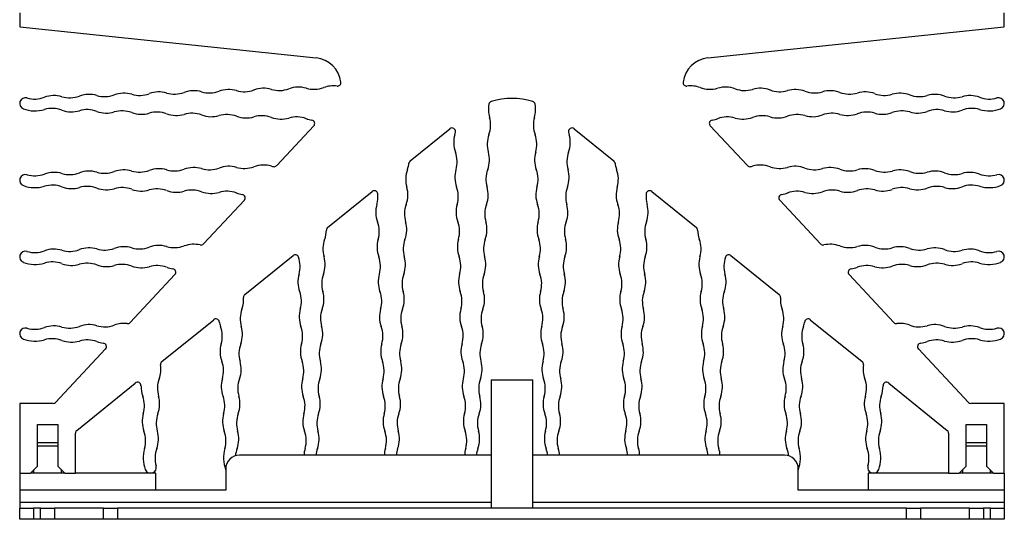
# Model space of a CAD drawing. Extents: x 59 to 422, y -194 to 264.
# Tile 1 of 12: x 61 to 202, y -194 to -122. Entities that reach past the tile are written whole.
import ezdxf

# ---------------------------------------------------------------- set-up
doc = ezdxf.new("R2010")
doc.units = 0
doc.layers.get('0').update_dxf_attribs({"linetype": 'CONTINUOUS'})

msp = doc.modelspace()

# ---------------------------------------------------------------- linework, layer by layer
at = {"color": 7, "linetype": 'CONTINUOUS'}
for p, q in [((60.92, -121.5), (60.92, -123.5)), ((201.92, -123.5), (201.92, -121.5)), ((60.92, -123.5), (103.37, -127.96)), ((159.47, -127.96), (201.92, -123.5)), ((103.03, -137.72), (97.72, -143.41)), ((116.84, -142.71), (122.51, -138.12)), ((140.33, -138.12), (146, -142.71)), ((165.12, -143.41), (159.81, -137.72)), ((105.02, -152.28), (111.4, -147.11)), ((151.44, -147.11), (157.82, -152.28)), ((93.09, -148.38), (87.24, -154.64)), ((175.59, -154.64), (169.75, -148.38)), ((93.16, -161.88), (100.06, -156.29)), ((162.77, -156.29), (169.68, -161.88)), ((83.14, -159.03), (76.74, -165.9)), ((186.1, -165.9), (179.69, -159.03)), ((81.27, -171.5), (88.7, -165.49)), ((174.14, -165.49), (181.57, -171.5)), ((73.2, -169.69), (66.07, -177.34)), ((196.77, -177.34), (189.64, -169.69)), ((69.1, -181.35), (77.47, -174.57)), ((128.42, -174.1), (128.42, -192.5)), ((128.42, -174.1), (131.42, -174.1)), ((131.42, -174.1), (134.42, -174.1)), ((134.42, -192.5), (134.42, -174.1)), ((185.36, -174.57), (193.73, -181.35)), ((60.92, -177.5), (60.92, -187.5)), ((65.7, -177.5), (60.92, -177.5)), ((201.92, -177.5), (197.14, -177.5)), ((201.92, -187.5), (201.92, -177.5)), ((63.47, -180.5), (66.37, -180.5)), ((63.47, -186.5), (63.47, -180.5)), ((66.37, -180.5), (66.37, -186.5)), ((68.92, -187.5), (68.92, -181.74)), ((193.92, -181.74), (193.92, -187.5)), ((196.47, -180.5), (199.37, -180.5)), ((196.47, -186.5), (196.47, -180.5)), ((199.37, -180.5), (199.37, -186.5)), ((63.47, -183.1), (64.02, -183.1)), ((64.02, -183.1), (66.37, -183.1)), ((196.47, -183.1), (199.37, -183.1)), ((66.37, -183.6), (63.47, -183.6)), ((63.73, -183.6), (63.47, -183.6)), ((66.37, -183.6), (63.73, -183.6)), ((199.37, -183.6), (196.47, -183.6)), ((199.37, -183.6), (196.47, -183.6)), ((128.42, -184.9), (92.42, -184.9)), ((170.42, -184.9), (134.42, -184.9)), ((60.92, -187.5), (62.47, -187.5)), ((60.92, -187.5), (60.92, -189.9)), ((62.47, -187.5), (63.47, -186.5)), ((67.37, -187.5), (62.47, -187.5)), ((62.92, -187.05), (62.92, -187.5)), ((66.37, -186.5), (67.37, -187.5)), ((66.92, -187.5), (66.92, -187.05)), ((67.37, -187.5), (68.92, -187.5)), ((80.42, -187.5), (68.92, -187.5)), ((80.42, -189.9), (80.42, -187.5)), ((90.42, -186.9), (90.42, -189.9)), ((172.42, -189.9), (172.42, -186.9)), ((193.92, -187.5), (182.42, -187.5)), ((182.42, -187.5), (182.42, -189.9)), ((193.92, -187.5), (195.47, -187.5)), ((195.47, -187.5), (196.47, -186.5)), ((200.37, -187.5), (195.47, -187.5)), ((195.92, -187.05), (195.92, -187.5)), ((199.37, -186.5), (200.37, -187.5)), ((199.92, -187.5), (199.92, -187.05)), ((200.37, -187.5), (201.92, -187.5)), ((201.92, -187.5), (201.92, -189.9)), ((80.42, -189.9), (60.92, -189.9)), ((60.92, -189.9), (60.92, -191.7)), ((90.42, -189.9), (80.42, -189.9)), ((182.42, -189.9), (172.42, -189.9)), ((201.92, -189.9), (182.42, -189.9)), ((201.92, -189.9), (201.92, -191.7)), ((60.92, -191.7), (60.92, -192.5)), ((128.42, -191.7), (60.92, -191.7)), ((201.92, -191.7), (134.42, -191.7)), ((201.92, -191.7), (201.92, -192.5)), ((60.92, -194.1), (60.92, -192.5)), ((60.92, -192.5), (62.92, -192.5)), ((62.92, -192.5), (62.92, -194.1)), ((63.92, -192.5), (62.92, -192.5)), ((63.92, -194.1), (63.92, -192.5)), ((63.92, -192.5), (65.92, -192.5)), ((65.92, -192.5), (65.92, -194.1)), ((72.92, -192.5), (65.92, -192.5)), ((72.92, -194.1), (72.92, -192.5)), ((72.92, -192.5), (74.92, -192.5)), ((74.92, -192.5), (74.92, -194.1)), ((187.92, -192.5), (74.92, -192.5)), ((187.92, -194.1), (187.92, -192.5)), ((187.92, -192.5), (189.92, -192.5)), ((189.92, -192.5), (189.92, -194.1)), ((196.92, -192.5), (189.92, -192.5)), ((196.92, -194.1), (196.92, -192.5)), ((196.92, -192.5), (198.92, -192.5)), ((198.92, -192.5), (198.92, -194.1)), ((199.92, -192.5), (198.92, -192.5)), ((199.92, -194.1), (199.92, -192.5)), ((199.92, -192.5), (201.92, -192.5)), ((201.92, -192.5), (201.92, -194.1)), ((62.92, -194.1), (60.92, -194.1)), ((63.92, -194.1), (62.92, -194.1)), ((65.92, -194.1), (63.92, -194.1)), ((72.92, -194.1), (65.92, -194.1)), ((74.92, -194.1), (72.92, -194.1)), ((187.92, -194.1), (74.92, -194.1)), ((189.92, -194.1), (187.92, -194.1)), ((196.92, -194.1), (189.92, -194.1)), ((198.92, -194.1), (196.92, -194.1)), ((199.92, -194.1), (198.92, -194.1)), ((201.92, -194.1), (199.92, -194.1))]:
    msp.add_line(p, q, dxfattribs=at)
for centre, radius, start, end in [((102.95, -131.94), 4, 6.8923, 84), ((159.89, -131.94), 4, 96, 173.1077), ((90.85, -136.51), 4, 73.7786, 110.2214), ((95.85, -136.33), 4, 73.7786, 110.2214), ((98.08, -128.65), 4, 253.7786, 290.2214), ((100.85, -136.16), 4, 73.7786, 110.2214), ((103.08, -128.47), 4, 253.7786, 290.2214), ((105.85, -135.98), 4, 82.6358, 110.2214), ((106.43, -131.52), 0.5, 262.6358, 6.8923), ((156.41, -131.52), 0.5, 173.1077, 277.3642), ((156.99, -135.98), 4, 69.7786, 97.3642), ((159.75, -128.47), 4, 249.7786, 286.2214), ((161.99, -136.16), 4, 69.7786, 106.2214), ((164.75, -128.65), 4, 249.7786, 286.2214), ((166.99, -136.33), 4, 69.7786, 106.2214), ((171.99, -136.51), 4, 69.7786, 106.2214), ((61.74, -134.5), 0.819, 73.7786, 249.7786), ((63.08, -129.87), 4, 253.7786, 290.2214), ((65.85, -137.38), 4, 73.7786, 110.2214), ((68.08, -129.7), 4, 253.7786, 290.2214), ((70.85, -137.2), 4, 73.7786, 110.2214), ((73.08, -129.52), 4, 253.7786, 290.2214), ((75.85, -137.03), 4, 73.7786, 110.2214), ((78.08, -129.35), 4, 253.7786, 290.2214), ((80.85, -136.85), 4, 73.7786, 110.2214), ((83.08, -129.17), 4, 253.7786, 290.2214), ((85.85, -136.68), 4, 73.7786, 110.2214), ((88.08, -129), 4, 253.7786, 290.2214), ((93.08, -128.82), 4, 253.7786, 290.2214), ((131.42, -143.77), 10, 72.7711, 107.2289), ((169.75, -128.82), 4, 249.7786, 286.2214), ((174.75, -129), 4, 249.7786, 286.2214), ((176.99, -136.68), 4, 69.7786, 106.2214), ((179.75, -129.17), 4, 249.7786, 286.2214), ((181.99, -136.85), 4, 69.7786, 106.2214), ((184.75, -129.35), 4, 249.7786, 286.2214), ((186.99, -137.03), 4, 69.7786, 106.2214), ((189.75, -129.52), 4, 249.7786, 286.2214), ((191.99, -137.2), 4, 69.7786, 106.2214), ((194.75, -129.7), 4, 249.7786, 286.2214), ((196.99, -137.38), 4, 69.7786, 106.2214), ((199.75, -129.87), 4, 249.7786, 286.2214), ((201.1, -134.5), 0.819, 290.2214, 106.2214), ((63.12, -130.75), 4.82, 249.7786, 286.2214), ((65.58, -139.21), 4, 69.7786, 106.2214), ((132.04, -135.36), 4, 169.0568, 196.21), ((128.61, -134.7), 0.5, 107.2289, 169.0568), ((134.23, -134.7), 0.5, 10.9432, 72.7711), ((130.8, -135.36), 4, 343.79, 10.9432), ((197.25, -139.21), 4, 73.7786, 110.2214), ((199.72, -130.75), 4.82, 253.7786, 290.2214), ((68.35, -131.71), 4, 249.7786, 286.2214), ((70.58, -139.39), 4, 69.7786, 106.2214), ((73.35, -131.88), 4, 249.7786, 286.2214), ((75.58, -139.56), 4, 69.7786, 106.2214), ((78.35, -132.06), 4, 249.7786, 286.2214), ((80.58, -139.74), 4, 69.7786, 106.2214), ((83.35, -132.23), 4, 249.7786, 286.2214), ((85.58, -139.91), 4, 69.7786, 106.2214), ((88.35, -132.4), 4, 249.7786, 286.2214), ((90.58, -140.09), 4, 69.7786, 106.2214), ((93.35, -132.58), 4, 249.7786, 286.2214), ((95.58, -140.26), 4, 69.7786, 106.2214), ((98.35, -132.75), 4, 249.7786, 286.2214), ((100.58, -140.44), 4, 69.7786, 106.2214), ((103.35, -132.93), 4, 249.7786, 261.2537), ((124.36, -137.6), 4, 339.79, 16.21), ((138.48, -137.6), 4, 163.79, 200.21), ((159.49, -132.93), 4, 278.7463, 290.2214), ((162.25, -140.44), 4, 73.7786, 110.2214), ((164.49, -132.75), 4, 253.7786, 290.2214), ((167.25, -140.26), 4, 73.7786, 110.2214), ((169.49, -132.58), 4, 253.7786, 290.2214), ((172.25, -140.09), 4, 73.7786, 110.2214), ((174.49, -132.4), 4, 253.7786, 290.2214), ((177.25, -139.91), 4, 73.7786, 110.2214), ((179.49, -132.23), 4, 253.7786, 290.2214), ((182.25, -139.74), 4, 73.7786, 110.2214), ((184.49, -132.06), 4, 253.7786, 290.2214), ((187.25, -139.56), 4, 73.7786, 110.2214), ((189.49, -131.88), 4, 253.7786, 290.2214), ((192.25, -139.39), 4, 73.7786, 110.2214), ((194.49, -131.71), 4, 253.7786, 290.2214), ((102.67, -137.38), 0.5, 316.9882, 81.2537), ((122.82, -138.51), 0.5, 349.3608, 128.9882), ((140.01, -138.51), 0.5, 51.0118, 190.6392), ((160.17, -137.38), 0.5, 98.7463, 223.0118), ((127.07, -140.1), 4, 163.79, 200.21), ((119.38, -137.86), 4, 343.79, 349.3608), ((131.87, -140.36), 4, 159.79, 196.21), ((130.97, -140.36), 4, 343.79, 20.21), ((143.45, -137.86), 4, 190.6392, 196.21), ((135.77, -140.1), 4, 339.79, 16.21), ((119.56, -142.86), 4, 343.79, 20.21), ((124.19, -142.59), 4, 339.79, 16.21), ((138.65, -142.59), 4, 163.79, 200.21), ((143.28, -142.86), 4, 159.79, 196.21), ((85.85, -147.68), 4, 73.7786, 110.2214), ((88.08, -140), 4, 253.7786, 290.2214), ((90.85, -147.51), 4, 73.7786, 110.2214), ((93.08, -139.82), 4, 253.7786, 290.2214), ((95.85, -147.33), 4, 73.7786, 110.2214), ((98.08, -139.65), 4, 253.7786, 257.9238), ((97.35, -143.07), 0.5, 257.9238, 316.9882), ((112.69, -142.59), 4, 339.79, 353.6066), ((117.16, -143.1), 0.5, 128.9882, 173.6066), ((145.68, -143.1), 0.5, 6.3934, 51.0118), ((150.15, -142.59), 4, 186.3934, 200.21), ((165.49, -143.07), 0.5, 223.0118, 282.0762), ((164.75, -139.65), 4, 282.0762, 286.2214), ((166.99, -147.33), 4, 69.7786, 106.2214), ((169.75, -139.82), 4, 249.7786, 286.2214), ((171.99, -147.51), 4, 69.7786, 106.2214), ((174.75, -140), 4, 249.7786, 286.2214), ((176.99, -147.68), 4, 69.7786, 106.2214), ((61.74, -145.5), 0.819, 73.7786, 249.7786), ((63.08, -140.87), 4, 253.7786, 290.2214), ((65.85, -148.38), 4, 73.7786, 110.2214), ((68.08, -140.7), 4, 253.7786, 290.2214), ((70.85, -148.2), 4, 73.7786, 110.2214), ((73.08, -140.52), 4, 253.7786, 290.2214), ((75.85, -148.03), 4, 73.7786, 110.2214), ((78.08, -140.35), 4, 253.7786, 290.2214), ((80.85, -147.85), 4, 73.7786, 110.2214), ((83.08, -140.17), 4, 253.7786, 290.2214), ((120.19, -145.36), 4, 159.79, 196.21), ((127.24, -145.09), 4, 163.79, 200.21), ((131.69, -145.36), 4, 159.79, 196.21), ((131.15, -145.36), 4, 343.79, 20.21), ((135.6, -145.09), 4, 339.79, 16.21), ((142.65, -145.36), 4, 343.79, 20.21), ((179.75, -140.17), 4, 249.7786, 286.2214), ((181.99, -147.85), 4, 69.7786, 106.2214), ((184.75, -140.35), 4, 249.7786, 286.2214), ((186.99, -148.03), 4, 69.7786, 106.2214), ((189.75, -140.52), 4, 249.7786, 286.2214), ((191.99, -148.2), 4, 69.7786, 106.2214), ((194.75, -140.7), 4, 249.7786, 286.2214), ((196.99, -148.38), 4, 69.7786, 106.2214), ((199.75, -140.87), 4, 249.7786, 286.2214), ((201.1, -145.5), 0.819, 290.2214, 106.2214), ((63.12, -141.75), 4.82, 249.7786, 286.2214), ((65.58, -150.21), 4, 69.7786, 106.2214), ((68.35, -142.71), 4, 249.7786, 286.2214), ((70.58, -150.39), 4, 69.7786, 106.2214), ((73.35, -142.88), 4, 249.7786, 286.2214), ((75.58, -150.56), 4, 69.7786, 106.2214), ((112.51, -147.59), 4, 339.79, 16.21), ((119.73, -147.86), 4, 343.79, 20.21), ((124.01, -147.59), 4, 339.79, 16.21), ((138.83, -147.59), 4, 163.79, 200.21), ((143.11, -147.86), 4, 159.79, 196.21), ((150.33, -147.59), 4, 163.79, 200.21), ((187.25, -150.56), 4, 73.7786, 110.2214), ((189.49, -142.88), 4, 253.7786, 290.2214), ((192.25, -150.39), 4, 73.7786, 110.2214), ((194.49, -142.71), 4, 253.7786, 290.2214), ((197.25, -150.21), 4, 73.7786, 110.2214), ((199.72, -141.75), 4.82, 253.7786, 290.2214), ((78.35, -143.06), 4, 249.7786, 286.2214), ((80.58, -150.74), 4, 69.7786, 106.2214), ((83.35, -143.23), 4, 249.7786, 286.2214), ((85.58, -150.91), 4, 69.7786, 106.2214), ((88.35, -143.4), 4, 249.7786, 286.2214), ((90.58, -151.09), 4, 69.7786, 106.2214), ((93.35, -143.58), 4, 249.7786, 261.9763), ((92.72, -148.04), 0.5, 316.9882, 81.9763), ((111.71, -147.5), 0.5, 5.8324, 128.9882), ((108.23, -147.86), 4, 343.79, 5.8324), ((154.61, -147.86), 4, 174.1676, 196.21), ((151.12, -147.5), 0.5, 51.0118, 174.1676), ((170.12, -148.04), 0.5, 98.0237, 223.0118), ((169.49, -143.58), 4, 278.0237, 290.2214), ((172.25, -151.09), 4, 73.7786, 110.2214), ((174.49, -143.4), 4, 253.7786, 290.2214), ((177.25, -150.91), 4, 73.7786, 110.2214), ((179.49, -143.23), 4, 253.7786, 290.2214), ((182.25, -150.74), 4, 73.7786, 110.2214), ((184.49, -143.06), 4, 253.7786, 290.2214), ((115.91, -150.09), 4, 163.79, 200.21), ((120.02, -150.36), 4, 159.79, 196.21), ((127.41, -150.09), 4, 163.79, 200.21), ((131.52, -150.36), 4, 159.79, 196.21), ((131.32, -150.36), 4, 343.79, 20.21), ((135.42, -150.09), 4, 339.79, 16.21), ((142.82, -150.36), 4, 343.79, 20.21), ((146.92, -150.09), 4, 339.79, 16.21), ((105.34, -152.66), 0.5, 128.9882, 179.0306), ((108.41, -152.85), 4, 343.79, 20.21), ((112.34, -152.59), 4, 339.79, 16.21), ((119.91, -152.85), 4, 343.79, 20.21), ((123.84, -152.59), 4, 339.79, 16.21), ((139, -152.59), 4, 163.79, 200.21), ((142.93, -152.85), 4, 159.79, 196.21), ((150.5, -152.59), 4, 163.79, 200.21), ((154.43, -152.85), 4, 159.79, 196.21), ((157.5, -152.66), 0.5, 0.9694, 51.0118), ((100.84, -152.59), 4, 339.79, 359.0306), ((162, -152.59), 4, 180.9694, 200.21), ((75.85, -159.03), 4, 73.7786, 110.2214), ((80.85, -158.85), 4, 73.7786, 110.2214), ((83.08, -151.17), 4, 253.7786, 290.2214), ((85.85, -158.68), 4, 76.7867, 110.2214), ((86.88, -154.3), 0.5, 256.7867, 316.9882), ((108.34, -155.35), 4, 159.79, 196.21), ((116.09, -155.09), 4, 163.79, 200.21), ((119.84, -155.35), 4, 159.79, 196.21), ((127.59, -155.09), 4, 163.79, 200.21), ((131.34, -155.35), 4, 159.79, 196.21), ((131.49, -155.35), 4, 343.79, 20.21), ((135.25, -155.09), 4, 339.79, 16.21), ((142.99, -155.35), 4, 343.79, 20.21), ((146.75, -155.09), 4, 339.79, 16.21), ((154.49, -155.35), 4, 343.79, 20.21), ((175.96, -154.3), 0.5, 223.0118, 283.2133), ((176.99, -158.68), 4, 69.7786, 103.2133), ((179.75, -151.17), 4, 249.7786, 286.2214), ((181.99, -158.85), 4, 69.7786, 106.2214), ((186.99, -159.03), 4, 69.7786, 106.2214), ((61.74, -156.5), 0.819, 73.7786, 249.7786), ((63.08, -151.87), 4, 253.7786, 290.2214), ((65.85, -159.38), 4, 73.7786, 110.2214), ((68.08, -151.7), 4, 253.7786, 290.2214), ((70.85, -159.2), 4, 73.7786, 110.2214), ((73.08, -151.52), 4, 253.7786, 290.2214), ((78.08, -151.35), 4, 253.7786, 290.2214), ((100.38, -156.68), 0.5, 19.5988, 128.9882), ((97.08, -157.85), 4, 343.79, 19.5988), ((100.66, -157.59), 4, 339.79, 16.21), ((108.58, -157.85), 4, 343.79, 20.21), ((112.16, -157.59), 4, 339.79, 16.21), ((120.08, -157.85), 4, 343.79, 20.21), ((123.66, -157.59), 4, 339.79, 16.21), ((139.18, -157.59), 4, 163.79, 200.21), ((142.76, -157.85), 4, 159.79, 196.21), ((150.68, -157.59), 4, 163.79, 200.21), ((154.26, -157.85), 4, 159.79, 196.21), ((162.18, -157.59), 4, 163.79, 200.21), ((165.76, -157.85), 4, 160.4012, 196.21), ((162.46, -156.68), 0.5, 51.0118, 160.4012), ((184.75, -151.35), 4, 249.7786, 286.2214), ((189.75, -151.52), 4, 249.7786, 286.2214), ((191.99, -159.2), 4, 69.7786, 106.2214), ((194.75, -151.7), 4, 249.7786, 286.2214), ((196.99, -159.38), 4, 69.7786, 106.2214), ((199.75, -151.87), 4, 249.7786, 286.2214), ((201.1, -156.5), 0.819, 290.2214, 106.2214), ((63.12, -152.75), 4.82, 249.7786, 286.2214), ((65.58, -161.21), 4, 69.7786, 106.2214), ((68.35, -153.71), 4, 249.7786, 286.2214), ((70.58, -161.39), 4, 69.7786, 106.2214), ((73.35, -153.88), 4, 249.7786, 286.2214), ((75.58, -161.56), 4, 69.7786, 106.2214), ((78.35, -154.06), 4, 249.7786, 286.2214), ((80.58, -161.74), 4, 69.7786, 106.2214), ((182.25, -161.74), 4, 73.7786, 110.2214), ((184.49, -154.06), 4, 253.7786, 290.2214), ((187.25, -161.56), 4, 73.7786, 110.2214), ((189.49, -153.88), 4, 253.7786, 290.2214), ((192.25, -161.39), 4, 73.7786, 110.2214), ((194.49, -153.71), 4, 253.7786, 290.2214), ((197.25, -161.21), 4, 73.7786, 110.2214), ((199.72, -152.75), 4.82, 253.7786, 290.2214), ((83.35, -154.23), 4, 249.7786, 262.7053), ((82.78, -158.69), 0.5, 316.9882, 82.7053), ((104.76, -160.08), 4, 163.79, 200.21), ((108.17, -160.35), 4, 159.79, 196.21), ((116.26, -160.08), 4, 163.79, 200.21), ((119.67, -160.35), 4, 159.79, 196.21), ((127.76, -160.08), 4, 163.79, 200.21), ((131.17, -160.35), 4, 159.79, 196.21), ((131.67, -160.35), 4, 343.79, 20.21), ((135.07, -160.08), 4, 339.79, 16.21), ((143.17, -160.35), 4, 343.79, 20.21), ((146.57, -160.08), 4, 339.79, 16.21), ((154.67, -160.35), 4, 343.79, 20.21), ((158.07, -160.08), 4, 339.79, 16.21), ((180.06, -158.69), 0.5, 97.2947, 223.0118), ((179.49, -154.23), 4, 277.2947, 290.2214), ((93.48, -162.26), 0.5, 128.9882, 184.0536), ((97.26, -162.85), 4, 343.79, 20.21), ((100.49, -162.58), 4, 339.79, 16.21), ((108.76, -162.85), 4, 343.79, 20.21), ((111.99, -162.58), 4, 339.79, 16.21), ((120.26, -162.85), 4, 343.79, 20.21), ((123.49, -162.58), 4, 339.79, 16.21), ((139.35, -162.58), 4, 163.79, 200.21), ((142.58, -162.85), 4, 159.79, 196.21), ((150.85, -162.58), 4, 163.79, 200.21), ((154.08, -162.85), 4, 159.79, 196.21), ((162.35, -162.58), 4, 163.79, 200.21), ((165.58, -162.85), 4, 159.79, 196.21), ((169.36, -162.26), 0.5, 355.9464, 51.0118), ((88.99, -162.58), 4, 339.79, 4.0536), ((173.85, -162.58), 4, 175.9464, 200.21), ((96.49, -165.35), 4, 159.79, 196.21), ((104.94, -165.08), 4, 163.79, 200.21), ((107.99, -165.35), 4, 159.79, 196.21), ((116.44, -165.08), 4, 163.79, 200.21), ((119.49, -165.35), 4, 159.79, 196.21), ((127.94, -165.08), 4, 163.79, 200.21), ((130.99, -165.35), 4, 159.79, 196.21), ((131.84, -165.35), 4, 343.79, 20.21), ((134.9, -165.08), 4, 339.79, 16.21), ((143.34, -165.35), 4, 343.79, 20.21), ((146.4, -165.08), 4, 339.79, 16.21), ((154.84, -165.35), 4, 343.79, 20.21), ((157.9, -165.08), 4, 339.79, 16.21), ((166.34, -165.35), 4, 343.79, 20.21), ((65.85, -170.38), 4, 73.7786, 110.2214), ((70.85, -170.2), 4, 73.7786, 110.2214), ((73.08, -162.52), 4, 253.7786, 290.2214), ((75.85, -170.03), 4, 83.319, 110.2214), ((76.37, -165.56), 0.5, 263.319, 316.9882), ((89.01, -165.88), 0.5, 10.2222, 128.9882), ((93.44, -165.08), 4, 190.2222, 200.21), ((169.4, -165.08), 4, 339.79, 349.7778), ((173.83, -165.88), 0.5, 51.0118, 169.7778), ((186.47, -165.56), 0.5, 223.0118, 276.681), ((186.99, -170.03), 4, 69.7786, 96.681), ((189.75, -162.52), 4, 249.7786, 286.2214), ((191.99, -170.2), 4, 69.7786, 106.2214), ((196.99, -170.38), 4, 69.7786, 106.2214), ((61.74, -167.5), 0.819, 73.7786, 249.7786), ((63.08, -162.87), 4, 253.7786, 290.2214), ((68.08, -162.7), 4, 253.7786, 290.2214), ((85.93, -167.84), 4, 343.79, 20.21), ((88.81, -167.58), 4, 339.79, 16.21), ((97.43, -167.84), 4, 343.79, 20.21), ((100.31, -167.58), 4, 339.79, 16.21), ((108.93, -167.84), 4, 343.79, 20.21), ((111.81, -167.58), 4, 339.79, 16.21), ((120.43, -167.84), 4, 343.79, 20.21), ((123.31, -167.58), 4, 339.79, 16.21), ((139.53, -167.58), 4, 163.79, 200.21), ((142.41, -167.84), 4, 159.79, 196.21), ((151.03, -167.58), 4, 163.79, 200.21), ((153.91, -167.84), 4, 159.79, 196.21), ((162.53, -167.58), 4, 163.79, 200.21), ((165.41, -167.84), 4, 159.79, 196.21), ((174.03, -167.58), 4, 163.79, 200.21), ((176.91, -167.84), 4, 159.79, 196.21), ((194.75, -162.7), 4, 249.7786, 286.2214), ((199.75, -162.87), 4, 249.7786, 286.2214), ((201.1, -167.5), 0.819, 290.2214, 106.2214), ((63.12, -163.75), 4.82, 249.7786, 286.2214), ((65.58, -172.21), 4, 69.7786, 106.2214), ((68.35, -164.71), 4, 249.7786, 286.2214), ((70.58, -172.39), 4, 69.7786, 106.2214), ((73.35, -164.88), 4, 249.7786, 263.441), ((72.84, -169.35), 0.5, 316.9882, 83.441), ((93.61, -170.08), 4, 163.79, 200.21), ((96.32, -170.34), 4, 159.79, 196.21), ((105.11, -170.08), 4, 163.79, 200.21), ((107.82, -170.34), 4, 159.79, 196.21), ((116.61, -170.08), 4, 163.79, 200.21), ((119.32, -170.34), 4, 159.79, 196.21), ((128.11, -170.08), 4, 163.79, 200.21), ((130.82, -170.34), 4, 159.79, 196.21), ((132.02, -170.34), 4, 343.79, 20.21), ((134.73, -170.08), 4, 339.79, 16.21), ((143.52, -170.34), 4, 343.79, 20.21), ((146.23, -170.08), 4, 339.79, 16.21), ((155.02, -170.34), 4, 343.79, 20.21), ((157.73, -170.08), 4, 339.79, 16.21), ((166.52, -170.34), 4, 343.79, 20.21), ((169.23, -170.08), 4, 339.79, 16.21), ((190, -169.35), 0.5, 96.559, 223.0118), ((189.49, -164.88), 4, 276.559, 290.2214), ((192.25, -172.39), 4, 73.7786, 110.2214), ((194.49, -164.71), 4, 253.7786, 290.2214), ((197.25, -172.21), 4, 73.7786, 110.2214), ((199.72, -163.75), 4.82, 253.7786, 290.2214), ((77.14, -172.58), 4, 339.79, 8.7855), ((81.59, -171.89), 0.5, 128.9882, 188.7855), ((86.11, -172.84), 4, 343.79, 20.21), ((88.64, -172.58), 4, 339.79, 16.21), ((97.61, -172.84), 4, 343.79, 20.21), ((100.14, -172.58), 4, 339.79, 16.21), ((109.11, -172.84), 4, 343.79, 20.21), ((111.64, -172.58), 4, 339.79, 16.21), ((120.61, -172.84), 4, 343.79, 20.21), ((123.14, -172.58), 4, 339.79, 16.21), ((139.7, -172.58), 4, 163.79, 200.21), ((142.23, -172.84), 4, 159.79, 196.21), ((151.2, -172.58), 4, 163.79, 200.21), ((153.73, -172.84), 4, 159.79, 196.21), ((162.7, -172.58), 4, 163.79, 200.21), ((165.23, -172.84), 4, 159.79, 196.21), ((174.2, -172.58), 4, 163.79, 200.21), ((176.73, -172.84), 4, 159.79, 196.21), ((181.25, -171.89), 0.5, 351.2145, 51.0118), ((185.7, -172.58), 4, 171.2145, 200.21), ((77.79, -174.96), 0.5, 358.567, 128.9882), ((84.65, -175.34), 4, 159.79, 196.21), ((93.79, -175.07), 4, 163.79, 200.21), ((96.15, -175.34), 4, 159.79, 196.21), ((105.29, -175.07), 4, 163.79, 200.21), ((107.65, -175.34), 4, 159.79, 196.21), ((116.79, -175.07), 4, 163.79, 200.21), ((119.15, -175.34), 4, 159.79, 196.21), ((128.29, -175.07), 4, 163.79, 200.21), ((130.65, -175.34), 4, 159.79, 196.21), ((132.19, -175.34), 4, 343.79, 20.21), ((134.55, -175.07), 4, 339.79, 16.21), ((143.69, -175.34), 4, 343.79, 20.21), ((146.05, -175.07), 4, 339.79, 16.21), ((155.19, -175.34), 4, 343.79, 20.21), ((157.55, -175.07), 4, 339.79, 16.21), ((166.69, -175.34), 4, 343.79, 20.21), ((169.05, -175.07), 4, 339.79, 16.21), ((178.19, -175.34), 4, 343.79, 20.21), ((185.05, -174.96), 0.5, 51.0118, 181.433), ((82.29, -175.07), 4, 178.567, 200.21), ((180.55, -175.07), 4, 339.79, 1.433), ((65.7, -177), 0.5, 270, 316.9882), ((74.78, -177.84), 4, 343.79, 20.21), ((76.96, -177.57), 4, 339.79, 16.21), ((86.28, -177.84), 4, 343.79, 20.21), ((88.46, -177.57), 4, 339.79, 16.21), ((97.78, -177.84), 4, 343.79, 20.21), ((99.96, -177.57), 4, 339.79, 16.21), ((109.28, -177.84), 4, 343.79, 20.21), ((111.46, -177.57), 4, 339.79, 16.21), ((120.78, -177.84), 4, 343.79, 20.21), ((122.96, -177.57), 4, 339.79, 16.21), ((139.87, -177.57), 4, 163.79, 200.21), ((142.06, -177.84), 4, 159.79, 196.21), ((151.37, -177.57), 4, 163.79, 200.21), ((153.56, -177.84), 4, 159.79, 196.21), ((162.87, -177.57), 4, 163.79, 200.21), ((165.06, -177.84), 4, 159.79, 196.21), ((174.37, -177.57), 4, 163.79, 200.21), ((176.56, -177.84), 4, 159.79, 196.21), ((185.87, -177.57), 4, 163.79, 200.21), ((188.06, -177.84), 4, 159.79, 196.21), ((197.14, -177), 0.5, 223.0118, 270), ((82.46, -180.07), 4, 163.79, 200.21), ((84.47, -180.34), 4, 159.79, 196.21), ((93.96, -180.07), 4, 163.79, 200.21), ((95.97, -180.34), 4, 159.79, 196.21), ((105.46, -180.07), 4, 163.79, 200.21), ((107.47, -180.34), 4, 159.79, 196.21), ((116.96, -180.07), 4, 163.79, 200.21), ((118.97, -180.34), 4, 159.79, 196.21), ((128.46, -180.07), 4, 163.79, 200.21), ((130.47, -180.34), 4, 159.79, 196.21), ((132.37, -180.34), 4, 343.79, 20.21), ((134.38, -180.07), 4, 339.79, 16.21), ((143.87, -180.34), 4, 343.79, 20.21), ((145.88, -180.07), 4, 339.79, 16.21), ((155.37, -180.34), 4, 343.79, 20.21), ((157.38, -180.07), 4, 339.79, 16.21), ((166.87, -180.34), 4, 343.79, 20.21), ((168.88, -180.07), 4, 339.79, 16.21), ((178.37, -180.34), 4, 343.79, 20.21), ((180.38, -180.07), 4, 339.79, 16.21), ((69.42, -181.74), 0.5, 128.9882, 180), ((74.95, -182.84), 4, 343.79, 20.21), ((76.79, -182.57), 4, 339.79, 16.21), ((86.45, -182.84), 4, 343.79, 20.21), ((88.29, -182.57), 4, 339.79, 16.21), ((97.95, -182.84), 4, 343.79, 20.21), ((99.79, -182.57), 4, 339.79, 16.21), ((109.45, -182.84), 4, 343.79, 20.21), ((111.29, -182.57), 4, 339.79, 16.21), ((120.95, -182.84), 4, 343.79, 20.21), ((122.79, -182.57), 4, 339.79, 16.21), ((140.05, -182.57), 4, 163.79, 200.21), ((141.88, -182.84), 4, 159.79, 196.21), ((151.55, -182.57), 4, 163.79, 200.21), ((153.38, -182.84), 4, 159.79, 196.21), ((163.05, -182.57), 4, 163.79, 200.21), ((164.88, -182.84), 4, 159.79, 196.21), ((174.55, -182.57), 4, 163.79, 200.21), ((176.38, -182.84), 4, 159.79, 196.21), ((186.05, -182.57), 4, 163.79, 200.21), ((187.88, -182.84), 4, 159.79, 196.21), ((193.42, -181.74), 0.5, 0, 51.0118), ((83.42, -185.3), 4.82, 163.79, 200.21), ((84.3, -185.33), 4, 159.79, 196.21), ((94.92, -185.3), 4.82, 163.79, 200.21), ((95.8, -185.33), 4, 159.79, 175.1107), ((106.42, -185.3), 4.82, 163.79, 175.2508), ((107.3, -185.33), 4, 159.79, 173.749), ((117.92, -185.3), 4.82, 163.79, 175.2508), ((118.8, -185.33), 4, 159.79, 173.749), ((129.42, -185.3), 4.82, 163.79, 175.2508), ((130.3, -185.33), 4, 159.79, 173.749), ((132.54, -185.33), 4, 6.251, 20.21), ((133.42, -185.3), 4.82, 4.7492, 16.21), ((144.04, -185.33), 4, 6.251, 20.21), ((144.92, -185.3), 4.82, 4.7492, 16.21), ((155.54, -185.33), 4, 6.251, 20.21), ((156.42, -185.3), 4.82, 4.7492, 16.21), ((167.04, -185.33), 4, 4.8893, 20.21), ((167.92, -185.3), 4.82, 339.79, 16.21), ((178.54, -185.33), 4, 343.79, 20.21), ((179.42, -185.3), 4.82, 339.79, 16.21), ((92.42, -186.9), 2, 90, 180), ((170.42, -186.9), 2, 0, 90), ((79.67, -186.68), 0.819, 200.21, 16.21), ((91.17, -186.68), 0.819, 200.21, 203.7123), ((171.67, -186.68), 0.819, 336.2877, 339.79), ((183.17, -186.68), 0.819, 163.79, 339.79)]:
    msp.add_arc(centre, radius, start, end, dxfattribs=at)

doc.saveas('drawing.dxf')
